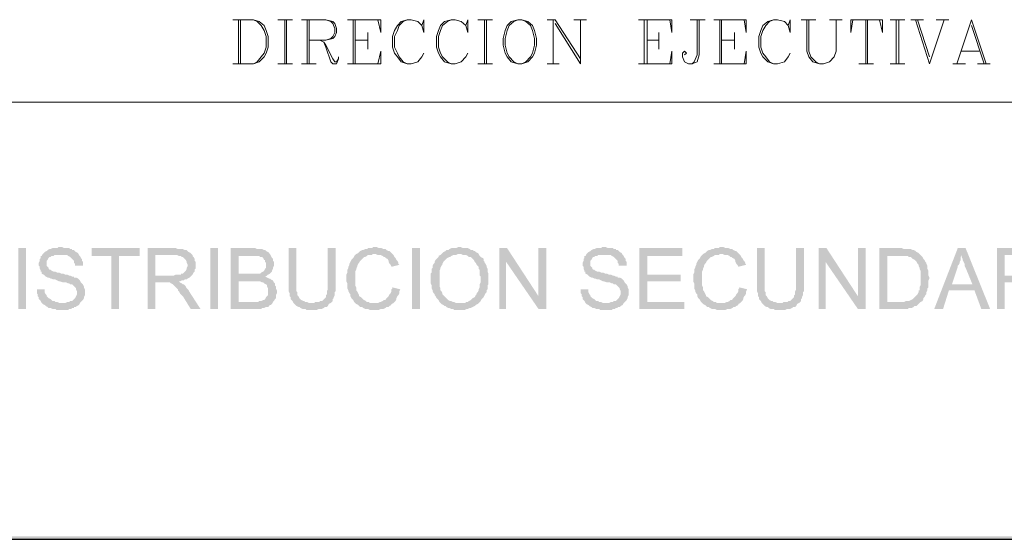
# Model space of a CAD drawing. Header units: millimetres. Extents: x 8 to 202, y 3 to 294.
# Tile 6 of 14: x 75 to 117, y 3 to 26. Entities that reach past the tile are written whole.
import ezdxf

# ---------------------------------------------------------------- set-up
doc = ezdxf.new("R2010")
doc.units = ezdxf.units.MM
doc.layers.add('DGE_CONTORNOS', color=7, linetype='Continuous', lineweight=0)
doc.layers.add('DGE_RELLENO', color=7, linetype='Continuous', lineweight=0)

msp = doc.modelspace()

# ---------------------------------------------------------------- hatches: boundary and pattern name
at = {"layer": 'DGE_RELLENO', "true_color": 0x000000}
for points in [[(74.8877, 15.8186), (75.2263, 15.8186), (75.2263, 13.1939), (74.8877, 13.1939), (74.8877, 15.8186)], [(76.708, 15.8609), (76.6233, 15.8609), (76.581, 15.8186), (76.3693, 15.8186), (76.2847, 15.7763), (76.2423, 15.7763), (76.1577, 15.7339), (76.1153, 15.6916), (76.0307, 15.6493), (75.9883, 15.607), (75.946, 15.5646), (75.9037, 15.4799), (75.8613, 15.4799), (75.8613, 15.3953), (75.819, 15.3529), (75.819, 15.2683), (75.7767, 15.1836), (75.7767, 15.0566), (75.819, 15.0143), (75.819, 14.9296), (75.8613, 14.8449), (75.8613, 14.8026), (75.9037, 14.8026), (75.9037, 14.7179), (75.9883, 14.6756), (76.0307, 14.6333), (76.073, 14.5909), (76.1577, 14.5486), (76.2, 14.5486), (76.2847, 14.5063), (76.327, 14.5063), (76.4117, 14.464), (76.4963, 14.464), (76.581, 14.4216), (76.6657, 14.3793), (76.708, 14.3793), (76.835, 14.3369), (76.962, 14.3369), (77.0467, 14.2946), (77.089, 14.2946), (77.1313, 14.2523), (77.216, 14.2523), (77.2583, 14.2099), (77.3007, 14.1676), (77.343, 14.1253), (77.3853, 14.0829), (77.3853, 14.0406), (77.4277, 13.956), (77.4277, 13.8289), (77.3853, 13.7443), (77.343, 13.6596), (77.3007, 13.6173), (77.2583, 13.5749), (77.216, 13.5326), (77.1313, 13.5326), (77.089, 13.4903), (77.0043, 13.4903), (76.9197, 13.448), (75.9037, 13.448), (75.946, 13.4056), (76.0307, 13.3633), (76.073, 13.3209), (76.1577, 13.2786), (76.2, 13.2363), (76.2847, 13.2363), (76.3693, 13.1939), (76.4963, 13.1939), (76.5387, 13.1516), (76.7927, 13.1516), (77.0467, 13.1516), (77.089, 13.1939), (77.1737, 13.1939), (77.216, 13.2363), (77.3007, 13.2363), (77.3007, 13.2786), (77.3853, 13.2786), (77.4277, 13.3209), (77.5123, 13.3633), (77.5547, 13.448), (77.597, 13.4903), (77.6393, 13.5326), (77.6817, 13.5749), (77.724, 13.6596), (77.724, 13.7019), (77.7663, 13.7866), (77.7663, 14.0406), (77.724, 14.1253), (77.724, 14.1676), (77.6817, 14.2523), (77.6393, 14.2946), (77.597, 14.3369), (77.5547, 14.4216), (77.5123, 14.464), (77.47, 14.5063), (77.3853, 14.5486), (77.3007, 14.5486), (77.3007, 14.5909), (77.216, 14.5909), (77.1313, 14.6333), (77.089, 14.6333), (77.0043, 14.6756), (76.9197, 14.6756), (76.835, 14.7179), (76.7503, 14.7179), (76.6657, 14.7603), (76.581, 14.7603), (76.4963, 14.8026), (76.4117, 14.8026), (76.327, 14.8449), (76.2847, 14.8873), (76.2423, 14.8873), (76.2, 14.9296), (76.2, 14.972), (76.1577, 15.0143), (76.1153, 15.0566), (76.1153, 15.2683), (76.1577, 15.3106), (76.2, 15.3953), (76.2423, 15.4376), (76.2847, 15.4376), (76.327, 15.4799), (76.4117, 15.4799), (76.454, 15.5223), (77.5123, 15.5223), (77.47, 15.607), (77.3853, 15.6493), (77.343, 15.6916), (77.3007, 15.7339), (77.216, 15.7339), (77.216, 15.7763), (77.1313, 15.7763), (77.089, 15.8186), (76.8773, 15.8186), (76.7927, 15.8609)], [(80.137, 15.8186), (78.0627, 15.8186), (78.0627, 15.4799), (78.9093, 15.4799), (78.9093, 13.1939), (79.248, 13.1939), (79.248, 15.4799), (80.137, 15.4799)], [(81.6187, 15.8186), (80.4757, 15.8186), (80.4757, 13.1939), (80.8143, 13.1939), (80.8143, 14.3369), (81.1953, 14.3369), (81.8303, 14.3793), (81.8727, 14.3793), (81.9573, 14.4216), (82.042, 14.4216), (82.0843, 14.464), (82.169, 14.464), (82.2113, 14.5063), (82.296, 14.5486), (82.3383, 14.5909), (82.3807, 14.6333), (80.8143, 14.6333), (80.8143, 15.5223), (81.6187, 15.5223), (82.3807, 15.5646), (82.3383, 15.607), (82.2537, 15.6493), (82.2113, 15.6916), (82.169, 15.7339), (82.0843, 15.7339), (81.9997, 15.7763), (81.788, 15.7763), (81.7033, 15.8186)], [(83.185, 15.8186), (83.5237, 15.8186), (83.5237, 13.1939), (83.185, 13.1939), (83.185, 15.8186)], [(85.0477, 15.8186), (84.074, 15.8186), (84.074, 13.1939), (85.3863, 13.1939), (85.4287, 13.2363), (85.5133, 13.2363), (85.598, 13.2786), (85.6827, 13.2786), (85.725, 13.3209), (85.7673, 13.3633), (85.8097, 13.3633), (85.852, 13.4056), (85.8943, 13.4903), (84.4127, 13.4903), (84.4127, 14.3793), (85.0477, 14.3793), (85.8943, 14.4216), (85.8097, 14.464), (85.7673, 14.5063), (85.725, 14.5063), (85.6403, 14.5486), (85.5557, 14.5909), (85.6403, 14.6333), (85.6827, 14.6756), (84.4127, 14.7179), (84.4127, 15.4799), (85.8097, 15.4799), (85.7673, 15.5646), (85.725, 15.607), (85.6827, 15.6493), (85.598, 15.6916), (85.5557, 15.7339), (85.5133, 15.7339), (85.4287, 15.7763), (85.217, 15.7763), (85.1323, 15.8186)], [(86.9103, 15.8186), (86.5717, 15.8186), (86.5717, 13.956), (86.614, 13.8713), (86.614, 13.7443), (86.6563, 13.7019), (86.6563, 13.6173), (86.6987, 13.5749), (86.741, 13.5326), (86.7833, 13.448), (87.5453, 13.448), (87.4607, 13.448), (87.376, 13.4903), (87.2913, 13.4903), (87.249, 13.5326), (87.2067, 13.5326), (87.122, 13.5749), (87.0797, 13.6173), (87.0373, 13.6596), (86.995, 13.7443), (86.9527, 13.7866), (86.9527, 13.9136), (86.9103, 13.956), (86.9103, 14.2946)], [(88.6037, 15.8186), (88.265, 15.8186), (88.265, 14.0406), (88.2227, 13.956), (88.2227, 13.8289), (88.1803, 13.7866), (88.1803, 13.7019), (88.138, 13.6596), (88.0957, 13.6173), (88.0533, 13.5749), (88.011, 13.5326), (87.9263, 13.5326), (87.884, 13.4903), (87.7147, 13.4903), (87.6723, 13.448), (86.7833, 13.448), (86.8257, 13.4056), (86.868, 13.3633), (86.9103, 13.3209), (86.995, 13.2786), (87.0373, 13.2786), (87.0797, 13.2363), (87.1643, 13.1939), (87.2913, 13.1939), (87.3337, 13.1516), (87.7993, 13.1516), (87.884, 13.1939), (88.011, 13.1939), (88.0957, 13.2363), (88.138, 13.2786), (88.2227, 13.2786), (88.265, 13.3209), (88.3073, 13.4056), (88.392, 13.448), (88.4343, 13.4903), (88.4767, 13.5326), (88.4767, 13.6173), (88.519, 13.6596), (88.519, 13.7019), (88.5613, 13.7866), (88.5613, 13.9136), (88.6037, 13.956), (88.6037, 14.2946)], [(90.297, 15.8609), (90.2123, 15.8609), (90.17, 15.8186), (90.0007, 15.8186), (89.9583, 15.7763), (89.8737, 15.7763), (89.789, 15.7339), (89.7467, 15.7339), (89.662, 15.6916), (89.6197, 15.6493), (89.5773, 15.607), (89.4927, 15.5646), (89.4503, 15.5223), (89.408, 15.4799), (89.3657, 15.3953), (89.3233, 15.3529), (89.281, 15.3106), (89.2387, 15.2259), (89.1963, 15.1413), (89.1963, 15.0989), (89.154, 15.0143), (89.154, 14.972), (89.1117, 14.8873), (89.1117, 14.7603), (89.0693, 14.6756), (89.0693, 14.3793), (89.1117, 14.2946), (89.1117, 14.0829), (89.154, 13.9983), (89.154, 13.956), (89.1963, 13.8713), (89.2387, 13.8289), (89.2387, 13.7443), (89.281, 13.6596), (89.3233, 13.6173), (89.3657, 13.5749), (89.408, 13.4903), (89.4503, 13.448), (89.4927, 13.4056), (90.297, 13.448), (90.0853, 13.448), (90.043, 13.4903), (89.9583, 13.4903), (89.916, 13.5326), (89.8313, 13.5749), (89.789, 13.6173), (89.7467, 13.6596), (89.7043, 13.7019), (89.6197, 13.7443), (89.6197, 13.7866), (89.5773, 13.8713), (89.535, 13.956), (89.4927, 13.9983), (89.4927, 14.1253), (89.4503, 14.2099), (89.4503, 14.8026), (89.4927, 14.8873), (89.4927, 14.9296), (89.535, 15.0143), (89.535, 15.0566), (89.5773, 15.1413), (89.6197, 15.1836), (89.662, 15.2683), (89.7043, 15.3106), (89.7467, 15.3529), (89.789, 15.3953), (89.8313, 15.4376), (89.8737, 15.4376), (89.9583, 15.4799), (90.0007, 15.5223), (90.17, 15.5223), (90.2123, 15.5646), (91.059, 15.5646), (91.0167, 15.607), (90.9743, 15.6493), (90.932, 15.6916), (90.8897, 15.6916), (90.805, 15.7339), (90.7627, 15.7763), (90.678, 15.7763), (90.5933, 15.8186), (90.4663, 15.8186), (90.3817, 15.8609)], [(91.9057, 15.8186), (92.2443, 15.8186), (92.2443, 13.1939), (91.9057, 13.1939), (91.9057, 15.8186)], [(93.98, 15.8609), (93.8953, 15.8609), (93.8107, 15.8186), (93.599, 15.8186), (93.5143, 15.7763), (93.472, 15.7339), (93.3873, 15.7339), (93.345, 15.6916), (93.2603, 15.6493), (93.218, 15.607), (93.1757, 15.5646), (94.0223, 15.5646), (94.107, 15.5223), (94.234, 15.5223), (94.3187, 15.4799), (94.361, 15.4376), (94.4457, 15.4376), (94.488, 15.3953), (94.5303, 15.3529), (94.5727, 15.3106), (94.615, 15.2259), (94.6573, 15.1836), (94.6997, 15.0989), (94.742, 15.0566), (94.7843, 15.0143), (94.7843, 14.9296), (94.8267, 14.8873), (94.8267, 14.6333), (94.869, 14.5909), (94.869, 14.3369), (94.8267, 14.2523), (94.8267, 14.1253), (94.7843, 14.0406), (94.7843, 13.9983), (94.742, 13.9136), (94.6997, 13.8713), (94.6997, 13.8289), (94.6573, 13.7866), (94.615, 13.7019), (94.5303, 13.6596), (94.488, 13.6173), (94.4457, 13.5749), (94.361, 13.5326), (94.3187, 13.4903), (94.234, 13.4903), (94.1917, 13.448), (93.98, 13.448), (94.7843, 13.448), (94.8267, 13.4903), (94.869, 13.5326), (94.9113, 13.6173), (94.9537, 13.6596), (94.996, 13.7019), (95.0383, 13.7866), (95.0807, 13.8713), (95.123, 13.9136), (95.123, 13.9983), (95.1653, 14.0406), (95.1653, 14.2099), (95.2077, 14.2523), (95.2077, 14.7179), (95.1653, 14.8026), (95.1653, 14.9296), (95.123, 15.0143), (95.123, 15.0566), (95.0807, 15.1413), (95.0383, 15.1836), (95.0383, 15.2259), (94.996, 15.2683), (94.996, 15.3529), (94.9537, 15.3953), (94.869, 15.4376), (94.8267, 15.4799), (94.7843, 15.5646), (94.742, 15.607), (94.6573, 15.6493), (94.615, 15.6916), (94.5727, 15.6916), (94.5303, 15.7339), (94.4457, 15.7339), (94.4033, 15.7763), (94.3187, 15.8186), (94.107, 15.8186), (94.0223, 15.8609)], [(96.012, 15.8186), (95.6733, 15.8186), (95.6733, 13.1939), (95.9697, 13.1939), (95.9697, 15.2259)], [(96.012, 15.8186), (95.9697, 15.2259), (97.3667, 13.1939), (97.3667, 13.7443)], [(97.7053, 15.8186), (97.3667, 15.8186), (97.3667, 13.1939), (97.7053, 13.1939)], [(100.203, 15.8609), (100.1183, 15.8609), (100.076, 15.8186), (99.8643, 15.8186), (99.7797, 15.7763), (99.7373, 15.7763), (99.6527, 15.7339), (99.6103, 15.6916), (99.5257, 15.6493), (99.4833, 15.607), (99.441, 15.5646), (99.3987, 15.4799), (99.3563, 15.4799), (99.3563, 15.3953), (99.314, 15.3529), (99.314, 15.2683), (99.2717, 15.1836), (99.2717, 15.0566), (99.314, 15.0143), (99.314, 14.9296), (99.3563, 14.8449), (99.3563, 14.8026), (99.3987, 14.8026), (99.3987, 14.7179), (99.4833, 14.6756), (99.5257, 14.6333), (99.568, 14.5909), (99.6527, 14.5486), (99.695, 14.5486), (99.7797, 14.5063), (99.822, 14.5063), (99.9067, 14.464), (99.9913, 14.464), (100.076, 14.4216), (100.1607, 14.3793), (100.203, 14.3793), (100.33, 14.3369), (100.457, 14.3369), (100.5417, 14.2946), (100.584, 14.2946), (100.6263, 14.2523), (100.711, 14.2523), (100.7533, 14.2099), (100.7957, 14.1676), (100.838, 14.1253), (100.8803, 14.0829), (100.8803, 14.0406), (100.9227, 13.956), (100.9227, 13.8289), (100.8803, 13.7443), (100.838, 13.6596), (100.7957, 13.6173), (100.7533, 13.5749), (100.711, 13.5326), (100.6263, 13.5326), (100.584, 13.4903), (100.4993, 13.4903), (100.4147, 13.448), (99.3987, 13.448), (99.441, 13.4056), (99.5257, 13.3633), (99.568, 13.3209), (99.6527, 13.2786), (99.695, 13.2363), (99.7797, 13.2363), (99.8643, 13.1939), (99.9913, 13.1939), (100.0337, 13.1516), (100.2877, 13.1516), (100.5417, 13.1516), (100.584, 13.1939), (100.6687, 13.1939), (100.711, 13.2363), (100.7957, 13.2363), (100.7957, 13.2786), (100.8803, 13.2786), (100.9227, 13.3209), (101.0073, 13.3633), (101.0497, 13.448), (101.092, 13.4903), (101.1343, 13.5326), (101.1767, 13.5749), (101.219, 13.6596), (101.219, 13.7019), (101.2613, 13.7866), (101.2613, 14.0406), (101.219, 14.1253), (101.219, 14.1676), (101.1767, 14.2523), (101.1343, 14.2946), (101.092, 14.3369), (101.0497, 14.4216), (101.0073, 14.464), (100.965, 14.5063), (100.8803, 14.5486), (100.7957, 14.5486), (100.7957, 14.5909), (100.711, 14.5909), (100.6263, 14.6333), (100.584, 14.6333), (100.4993, 14.6756), (100.4147, 14.6756), (100.33, 14.7179), (100.2453, 14.7179), (100.1607, 14.7603), (100.076, 14.7603), (99.9913, 14.8026), (99.9067, 14.8026), (99.822, 14.8449), (99.7797, 14.8873), (99.7373, 14.8873), (99.695, 14.9296), (99.695, 14.972), (99.6527, 15.0143), (99.6103, 15.0566), (99.6103, 15.2683), (99.6527, 15.3106), (99.695, 15.3953), (99.7373, 15.4376), (99.7797, 15.4376), (99.822, 15.4799), (99.9067, 15.4799), (99.949, 15.5223), (101.0073, 15.5223), (100.965, 15.607), (100.8803, 15.6493), (100.838, 15.6916), (100.7957, 15.7339), (100.711, 15.7339), (100.711, 15.7763), (100.6263, 15.7763), (100.584, 15.8186), (100.3723, 15.8186), (100.2877, 15.8609)], [(103.5897, 15.8186), (101.727, 15.8186), (101.727, 13.1939), (103.6743, 13.1939), (103.6743, 13.4903), (102.0657, 13.4903), (102.0657, 14.3793), (103.505, 14.3793), (103.505, 14.6756), (102.0657, 14.6756), (102.0657, 15.4799), (103.5897, 15.4799)], [(105.283, 15.8609), (105.1983, 15.8609), (105.156, 15.8186), (104.9867, 15.8186), (104.9443, 15.7763), (104.8597, 15.7763), (104.775, 15.7339), (104.7327, 15.7339), (104.648, 15.6916), (104.6057, 15.6493), (104.5633, 15.607), (104.4787, 15.5646), (104.4363, 15.5223), (104.394, 15.4799), (104.3517, 15.3953), (104.3093, 15.3529), (104.267, 15.3106), (104.2247, 15.2259), (104.1823, 15.1413), (104.1823, 15.0989), (104.14, 15.0143), (104.14, 14.972), (104.0977, 14.8873), (104.0977, 14.7603), (104.0553, 14.6756), (104.0553, 14.3793), (104.0977, 14.2946), (104.0977, 14.0829), (104.14, 13.9983), (104.14, 13.956), (104.1823, 13.8713), (104.2247, 13.8289), (104.2247, 13.7443), (104.267, 13.6596), (104.3093, 13.6173), (104.3517, 13.5749), (104.394, 13.4903), (104.4363, 13.448), (104.4787, 13.4056), (105.283, 13.448), (105.0713, 13.448), (105.029, 13.4903), (104.9443, 13.4903), (104.902, 13.5326), (104.8173, 13.5749), (104.775, 13.6173), (104.7327, 13.6596), (104.6903, 13.7019), (104.6057, 13.7443), (104.6057, 13.7866), (104.5633, 13.8713), (104.521, 13.956), (104.4787, 13.9983), (104.4787, 14.1253), (104.4363, 14.2099), (104.4363, 14.8026), (104.4787, 14.8873), (104.4787, 14.9296), (104.521, 15.0143), (104.521, 15.0566), (104.5633, 15.1413), (104.6057, 15.1836), (104.648, 15.2683), (104.6903, 15.3106), (104.7327, 15.3529), (104.775, 15.3953), (104.8173, 15.4376), (104.8597, 15.4376), (104.9443, 15.4799), (104.9867, 15.5223), (105.156, 15.5223), (105.1983, 15.5646), (106.045, 15.5646), (106.0027, 15.607), (105.9603, 15.6493), (105.918, 15.6916), (105.8757, 15.6916), (105.791, 15.7339), (105.7487, 15.7763), (105.664, 15.7763), (105.5793, 15.8186), (105.4523, 15.8186), (105.3677, 15.8609)], [(107.1457, 15.8186), (106.807, 15.8186), (106.807, 13.956), (106.8493, 13.8713), (106.8493, 13.7443), (106.8917, 13.7019), (106.8917, 13.6173), (106.934, 13.5749), (106.9763, 13.5326), (107.0187, 13.448), (107.7807, 13.448), (107.696, 13.448), (107.6113, 13.4903), (107.5267, 13.4903), (107.4843, 13.5326), (107.442, 13.5326), (107.3573, 13.5749), (107.315, 13.6173), (107.2727, 13.6596), (107.2303, 13.7443), (107.188, 13.7866), (107.188, 13.9136), (107.1457, 13.956), (107.1457, 14.2946)], [(108.839, 15.8186), (108.5003, 15.8186), (108.5003, 14.0406), (108.458, 13.956), (108.458, 13.8289), (108.4157, 13.7866), (108.4157, 13.7019), (108.3733, 13.6596), (108.331, 13.6173), (108.2887, 13.5749), (108.2463, 13.5326), (108.1617, 13.5326), (108.1193, 13.4903), (107.95, 13.4903), (107.9077, 13.448), (107.0187, 13.448), (107.061, 13.4056), (107.1033, 13.3633), (107.1457, 13.3209), (107.2303, 13.2786), (107.2727, 13.2786), (107.315, 13.2363), (107.3997, 13.1939), (107.5267, 13.1939), (107.569, 13.1516), (108.0347, 13.1516), (108.1193, 13.1939), (108.2463, 13.1939), (108.331, 13.2363), (108.3733, 13.2786), (108.458, 13.2786), (108.5003, 13.3209), (108.5427, 13.4056), (108.6273, 13.448), (108.6697, 13.4903), (108.712, 13.5326), (108.712, 13.6173), (108.7543, 13.6596), (108.7543, 13.7019), (108.7967, 13.7866), (108.7967, 13.9136), (108.839, 13.956), (108.839, 14.2946)], [(109.8127, 15.8186), (109.474, 15.8186), (109.474, 13.1939), (109.7703, 13.1939), (109.7703, 15.2259)], [(109.8127, 15.8186), (109.7703, 15.2259), (111.1673, 13.1939), (111.1673, 13.7443)], [(111.506, 15.8186), (111.1673, 15.8186), (111.1673, 13.1939), (111.506, 13.1939)], [(112.9877, 15.8186), (112.0987, 15.8186), (112.0987, 13.1939), (113.3263, 13.1939), (113.3687, 13.2363), (113.4957, 13.2363), (113.5803, 13.2786), (113.6227, 13.3209), (113.7073, 13.3209), (113.7497, 13.3633), (113.792, 13.4056), (113.8343, 13.448), (113.8767, 13.4903), (112.4373, 13.4903), (112.4373, 15.4799), (112.9877, 15.4799), (113.8767, 15.5223), (113.8343, 15.5646), (113.792, 15.607), (113.7073, 15.6493), (113.665, 15.6916), (113.5803, 15.7339), (113.538, 15.7339), (113.4533, 15.7763), (113.157, 15.7763), (113.0723, 15.8186)], [(115.824, 15.8186), (115.4853, 15.8186), (114.4693, 13.1939), (114.8503, 13.1939), (115.1043, 13.9983), (116.205, 13.9983), (115.2313, 14.2523), (115.4853, 15.0143), (115.4853, 15.0566), (115.5277, 15.0989), (115.57, 15.1836), (115.57, 15.2259), (115.6123, 15.3106), (115.6123, 15.4376), (115.6547, 15.5223)], [(115.824, 15.8186), (115.6547, 15.5223), (115.6547, 15.4376), (115.697, 15.3529), (115.697, 15.3106), (115.7393, 15.2259), (115.7817, 15.1413), (115.7817, 15.0566), (115.824, 14.972), (116.1203, 14.2523), (115.2313, 14.2523), (116.205, 13.9983), (116.5013, 13.1939), (116.8823, 13.1939)], [(118.3217, 15.8186), (117.1787, 15.8186), (117.1787, 13.1939), (117.5173, 13.1939), (117.5173, 14.3369), (117.8983, 14.3369), (118.5333, 14.3793), (118.5757, 14.3793), (118.6603, 14.4216), (118.745, 14.4216), (118.7873, 14.464), (118.872, 14.464), (118.9143, 14.5063), (118.999, 14.5486), (119.0413, 14.5909), (119.0837, 14.6333), (117.5173, 14.6333), (117.5173, 15.5223), (118.3217, 15.5223), (119.0837, 15.5646), (119.0413, 15.607), (118.9567, 15.6493), (118.9143, 15.6916), (118.872, 15.7339), (118.7873, 15.7339), (118.7027, 15.7763), (118.491, 15.7763), (118.4063, 15.8186)], [(77.5123, 15.5223), (76.708, 15.5223), (77.0043, 15.5223), (77.0467, 15.4799), (77.1313, 15.4376), (77.1737, 15.3953), (77.216, 15.3529), (77.2583, 15.3106), (77.3007, 15.2683), (77.3007, 15.1836), (77.343, 15.1413), (77.343, 15.0566), (77.6817, 15.0566), (77.6817, 15.2259), (77.6393, 15.2683), (77.6393, 15.3529), (77.597, 15.3953), (77.5547, 15.4799)], [(82.3807, 15.5646), (81.6187, 15.5223), (81.7457, 15.5223), (81.8303, 15.4799), (81.915, 15.4799), (81.9573, 15.4376), (81.9997, 15.4376), (82.042, 15.3953), (82.0843, 15.3529), (82.1267, 15.3106), (82.169, 15.2259), (82.169, 15.1836), (82.2113, 15.0989), (82.2113, 15.0566), (82.169, 14.972), (82.169, 14.9296), (82.1267, 14.8449), (82.0843, 14.8026), (82.042, 14.7603), (81.9997, 14.7179), (81.915, 14.7179), (81.915, 14.6756), (81.7033, 14.6756), (81.6187, 14.6333), (80.8143, 14.6333), (82.3807, 14.6333), (82.423, 14.6756), (82.4653, 14.7603), (82.5077, 14.8026), (82.5077, 14.8873), (82.55, 14.9296), (82.55, 15.2259), (82.5077, 15.2683), (82.5077, 15.3529), (82.4653, 15.4376), (82.423, 15.4799), (82.423, 15.5223)], [(85.8097, 15.4799), (84.963, 15.4799), (85.3017, 15.4799), (85.344, 15.4376), (85.4287, 15.4376), (85.471, 15.3953), (85.5133, 15.3106), (85.5557, 15.3106), (85.5557, 15.2259), (85.598, 15.1836), (85.598, 14.972), (85.5557, 14.9296), (85.5133, 14.8449), (85.471, 14.8026), (85.3863, 14.7603), (85.344, 14.7179), (84.4127, 14.7179), (85.6827, 14.6756), (85.7673, 14.7179), (85.8097, 14.7603), (85.852, 14.8026), (85.852, 14.8449), (85.8943, 14.9296), (85.8943, 14.972), (85.9367, 15.0566), (85.9367, 15.2259), (85.8943, 15.2683), (85.8943, 15.3529), (85.852, 15.3953), (85.8097, 15.4799)], [(91.059, 15.5646), (90.297, 15.5646), (90.3393, 15.5646), (90.424, 15.5223), (90.551, 15.5223), (90.6357, 15.4799), (90.678, 15.4376), (90.7203, 15.4376), (90.7627, 15.3953), (90.8473, 15.3529), (90.8897, 15.2683), (90.8897, 15.2259), (90.932, 15.1413), (90.9743, 15.0989), (91.0167, 15.0143), (91.3553, 15.0989), (91.313, 15.1413), (91.313, 15.1836), (91.2707, 15.2683), (91.2283, 15.3106), (91.186, 15.3953), (91.1437, 15.4376), (91.1013, 15.5223)], [(93.1757, 15.5646), (93.1333, 15.5223), (93.0487, 15.4799), (93.0487, 15.4376), (93.0063, 15.3953), (92.964, 15.3529), (92.9217, 15.3106), (92.8793, 15.2259), (92.8793, 15.1836), (92.837, 15.1413), (92.7947, 15.0566), (92.7947, 14.972), (92.7523, 14.9296), (92.7523, 14.7603), (92.71, 14.7179), (92.71, 14.2946), (92.7523, 14.2099), (92.7523, 14.0829), (92.7947, 13.9983), (92.7947, 13.956), (92.837, 13.8713), (92.8793, 13.8289), (92.8793, 13.7866), (92.9217, 13.7443), (92.964, 13.6596), (93.0063, 13.6173), (93.0487, 13.5749), (93.091, 13.4903), (93.1333, 13.448), (93.1757, 13.4056), (93.2603, 13.3633), (93.3027, 13.3209), (93.345, 13.3209), (93.3873, 13.2786), (93.472, 13.2363), (93.5143, 13.2363), (93.599, 13.1939), (93.6837, 13.1939), (93.726, 13.1516), (93.98, 13.1516), (94.1917, 13.1516), (94.2763, 13.1939), (94.3187, 13.1939), (94.4033, 13.2363), (94.4457, 13.2363), (94.5303, 13.2786), (94.615, 13.3209), (94.6573, 13.3633), (94.742, 13.4056), (94.7843, 13.448), (93.8107, 13.448), (93.726, 13.4903), (93.6837, 13.4903), (93.599, 13.5326), (93.5567, 13.5326), (93.472, 13.5749), (93.4297, 13.6173), (93.3873, 13.6596), (93.345, 13.7019), (93.3027, 13.7443), (93.2603, 13.7866), (93.218, 13.8289), (93.218, 13.8713), (93.1757, 13.956), (93.1333, 13.9983), (93.1333, 14.0829), (93.091, 14.1676), (93.091, 14.8449), (93.1333, 14.9296), (93.1333, 14.972), (93.1757, 15.0566), (93.218, 15.0989), (93.218, 15.1413), (93.2603, 15.2259), (93.3027, 15.2683), (93.345, 15.3106), (93.3873, 15.3529), (93.4297, 15.3953), (93.5143, 15.4376), (93.5567, 15.4376), (93.599, 15.4799), (93.6837, 15.5223), (93.8107, 15.5223), (93.8953, 15.5646), (93.98, 15.5646)], [(101.0073, 15.5223), (100.203, 15.5223), (100.4993, 15.5223), (100.5417, 15.4799), (100.6263, 15.4376), (100.6687, 15.3953), (100.711, 15.3529), (100.7533, 15.3106), (100.7957, 15.2683), (100.7957, 15.1836), (100.838, 15.1413), (100.838, 15.0566), (101.1767, 15.0566), (101.1767, 15.2259), (101.1343, 15.2683), (101.1343, 15.3529), (101.092, 15.3953), (101.0497, 15.4799)], [(106.045, 15.5646), (105.283, 15.5646), (105.3253, 15.5646), (105.41, 15.5223), (105.537, 15.5223), (105.6217, 15.4799), (105.664, 15.4376), (105.7063, 15.4376), (105.7487, 15.3953), (105.8333, 15.3529), (105.8757, 15.2683), (105.8757, 15.2259), (105.918, 15.1413), (105.9603, 15.0989), (106.0027, 15.0143), (106.3413, 15.0989), (106.299, 15.1413), (106.299, 15.1836), (106.2567, 15.2683), (106.2143, 15.3106), (106.172, 15.3953), (106.1297, 15.4376), (106.0873, 15.5223)], [(113.8767, 15.5223), (112.9877, 15.4799), (113.3263, 15.4799), (113.3687, 15.4376), (113.4533, 15.4376), (113.4957, 15.3953), (113.538, 15.3529), (113.6227, 15.3106), (113.665, 15.2683), (113.7073, 15.2259), (113.7497, 15.1413), (113.792, 15.0989), (113.792, 15.0566), (113.8343, 14.972), (113.8343, 14.9296), (113.8767, 14.8449), (113.8767, 14.2099), (113.8343, 14.1253), (113.8343, 13.9983), (113.792, 13.9983), (113.792, 13.9136), (113.7497, 13.8289), (113.7073, 13.7866), (113.665, 13.7443), (113.6227, 13.7019), (113.5803, 13.6596), (113.538, 13.6173), (113.4533, 13.5749), (113.3687, 13.5326), (113.2417, 13.5326), (113.157, 13.4903), (112.4373, 13.4903), (113.8767, 13.4903), (113.9613, 13.5326), (114.0037, 13.6173), (114.0037, 13.6596), (114.046, 13.7019), (114.0883, 13.7866), (114.1307, 13.8289), (114.1307, 13.9136), (114.173, 13.9983), (114.173, 14.0829), (114.2153, 14.1253), (114.2153, 14.4216), (114.2577, 14.5063), (114.2577, 14.5486), (114.2153, 14.6333), (114.2153, 14.8449), (114.173, 14.9296), (114.173, 15.0566), (114.1307, 15.1413), (114.1307, 15.1836), (114.0883, 15.2259), (114.046, 15.3106), (114.0037, 15.3529), (113.9613, 15.4376), (113.919, 15.4799)], [(76.0307, 14.0406), (75.692, 14.0406), (75.692, 13.8713), (75.7343, 13.8289), (75.7343, 13.7443), (75.7767, 13.7019), (75.7767, 13.6173), (75.819, 13.5749), (75.8613, 13.5326), (75.9037, 13.448), (76.7927, 13.448), (76.6657, 13.448), (76.581, 13.4903), (76.4963, 13.4903), (76.454, 13.5326), (76.3693, 13.5326), (76.327, 13.5749), (76.2847, 13.6173), (76.2, 13.6596), (76.1577, 13.7019), (76.1153, 13.7443), (76.1153, 13.7866), (76.073, 13.8289), (76.0307, 13.9136), (76.0307, 13.9983)], [(81.8303, 14.3793), (81.1953, 14.3369), (81.4493, 14.3369), (81.4917, 14.2946), (81.5763, 14.2523), (81.6187, 14.2099), (81.661, 14.1676), (81.7457, 14.0829), (81.788, 14.0406), (81.788, 13.9983), (81.8303, 13.956), (81.8727, 13.8713), (81.915, 13.8289), (81.9997, 13.7443), (82.3383, 13.1939), (82.7617, 13.1939), (82.296, 13.9136), (82.2537, 13.9983), (82.2113, 14.0406), (82.169, 14.0829), (82.1267, 14.1676), (82.0843, 14.2099), (82.042, 14.2523), (81.9997, 14.2523), (81.9573, 14.2946), (81.8727, 14.3369)], [(85.8943, 14.4216), (85.0477, 14.3793), (85.344, 14.3793), (85.4287, 14.3369), (85.471, 14.3369), (85.5133, 14.2946), (85.598, 14.2523), (85.6403, 14.2099), (85.6403, 14.1676), (85.6827, 14.0829), (85.6827, 13.7866), (85.6403, 13.7443), (85.598, 13.7019), (85.5557, 13.6173), (85.5133, 13.5749), (85.471, 13.5749), (85.3863, 13.5326), (85.3017, 13.5326), (85.2593, 13.4903), (84.4127, 13.4903), (85.8943, 13.4903), (85.9367, 13.5326), (85.979, 13.6173), (86.0213, 13.6596), (86.0213, 13.7866), (86.0637, 13.8713), (86.0637, 13.9983), (86.0213, 14.0829), (86.0213, 14.1676), (85.979, 14.2099), (85.979, 14.2946), (85.9367, 14.3369)], [(91.059, 14.1253), (91.059, 14.0829), (91.0167, 14.0406), (91.0167, 13.956), (90.9743, 13.8713), (90.932, 13.8289), (90.8897, 13.7443), (90.8473, 13.7019), (90.805, 13.6596), (90.7627, 13.6173), (90.7627, 13.5749), (90.678, 13.5749), (90.6357, 13.5326), (90.551, 13.4903), (90.5087, 13.4903), (90.424, 13.448), (90.297, 13.448), (89.4927, 13.4056), (89.5773, 13.3633), (89.6197, 13.3209), (89.662, 13.2786), (89.7467, 13.2786), (89.789, 13.2363), (89.8737, 13.1939), (90.0007, 13.1939), (90.0853, 13.1516), (90.4663, 13.1516), (90.551, 13.1939), (90.678, 13.1939), (90.7627, 13.2363), (90.805, 13.2786), (90.8897, 13.2786), (90.932, 13.3209), (91.0167, 13.3633), (91.0167, 13.4056), (91.1013, 13.448), (91.1437, 13.4903), (91.186, 13.5326), (91.2283, 13.6173), (91.2283, 13.6596), (91.2707, 13.7443), (91.313, 13.7866), (91.3553, 13.8713), (91.3553, 13.956), (91.3977, 14.0406)], [(99.5257, 14.0406), (99.187, 14.0406), (99.187, 13.8713), (99.2293, 13.8289), (99.2293, 13.7443), (99.2717, 13.7019), (99.2717, 13.6173), (99.314, 13.5749), (99.3563, 13.5326), (99.3987, 13.448), (100.2877, 13.448), (100.1607, 13.448), (100.076, 13.4903), (99.9913, 13.4903), (99.949, 13.5326), (99.8643, 13.5326), (99.822, 13.5749), (99.7797, 13.6173), (99.695, 13.6596), (99.6527, 13.7019), (99.6103, 13.7443), (99.6103, 13.7866), (99.568, 13.8289), (99.5257, 13.9136), (99.5257, 13.9983)], [(106.045, 14.1253), (106.045, 14.0829), (106.0027, 14.0406), (106.0027, 13.956), (105.9603, 13.8713), (105.918, 13.8289), (105.8757, 13.7443), (105.8333, 13.7019), (105.791, 13.6596), (105.7487, 13.6173), (105.7487, 13.5749), (105.664, 13.5749), (105.6217, 13.5326), (105.537, 13.4903), (105.4947, 13.4903), (105.41, 13.448), (105.283, 13.448), (104.4787, 13.4056), (104.5633, 13.3633), (104.6057, 13.3209), (104.648, 13.2786), (104.7327, 13.2786), (104.775, 13.2363), (104.8597, 13.1939), (104.9867, 13.1939), (105.0713, 13.1516), (105.4523, 13.1516), (105.537, 13.1939), (105.664, 13.1939), (105.7487, 13.2363), (105.791, 13.2786), (105.8757, 13.2786), (105.918, 13.3209), (106.0027, 13.3633), (106.0027, 13.4056), (106.0873, 13.448), (106.1297, 13.4903), (106.172, 13.5326), (106.2143, 13.6173), (106.2143, 13.6596), (106.2567, 13.7443), (106.299, 13.7866), (106.3413, 13.8713), (106.3413, 13.956), (106.3837, 14.0406)], [(201.9723, 3.2456), (201.8453, 3.3726), (23.5797, 3.2456)], [(201.8453, 3.3726), (23.5797, 3.2456), (23.7067, 3.3726)]]:
    msp.add_hatch(color=7, dxfattribs=at).paths.add_polyline_path(points, flags=0)

# ---------------------------------------------------------------- linework, layer by layer
at = {"layer": 'DGE_CONTORNOS', "lineweight": 5}
for points in [[(84.1587, 25.6823), (85.0477, 25.6823), (85.3017, 25.5976), (85.5133, 25.4283), (85.598, 25.2166), (85.6827, 24.9626), (85.6827, 24.497), (85.598, 24.2429), (85.5133, 24.0736), (85.3017, 23.8619), (85.0477, 23.7773), (84.1587, 23.7773)], [(84.4127, 25.6823), (84.4127, 23.7773)], [(84.4973, 25.6823), (84.4973, 23.7773)], [(85.0477, 25.6823), (85.217, 25.5976), (85.3863, 25.4283), (85.5133, 25.2166), (85.598, 24.9626), (85.598, 24.497), (85.5133, 24.2429), (85.3863, 24.0736), (85.217, 23.8619), (85.0477, 23.7773)], [(86.106, 25.6823), (86.741, 25.6823)], [(86.4023, 25.6823), (86.4023, 23.7773)], [(86.487, 25.6823), (86.487, 23.7773)], [(87.122, 25.6823), (88.1803, 25.6823), (88.4767, 25.5976), (88.5613, 25.513), (88.646, 25.3013), (88.646, 25.132), (88.5613, 24.9626), (88.4767, 24.8779), (88.1803, 24.7933), (87.4607, 24.7933)], [(87.376, 25.6823), (87.376, 23.7773)], [(87.4607, 25.6823), (87.4607, 23.7773)], [(88.1803, 25.6823), (88.392, 25.5976), (88.4767, 25.513), (88.5613, 25.3013), (88.5613, 25.132), (88.4767, 24.9626), (88.392, 24.8779), (88.1803, 24.7933)], [(89.1117, 25.6823), (90.551, 25.6823), (90.551, 25.132), (90.424, 25.6823)], [(89.3657, 25.6823), (89.3657, 23.7773)], [(89.4503, 25.6823), (89.4503, 23.7773)], [(92.329, 25.4283), (92.4137, 25.132), (92.4137, 25.6823), (92.329, 25.4283), (92.1597, 25.5976), (91.8633, 25.6823), (91.694, 25.6823), (91.44, 25.5976), (91.2707, 25.4283), (91.1437, 25.2166), (91.059, 24.9626), (91.059, 24.497), (91.1437, 24.2429), (91.2707, 24.0736), (91.44, 23.8619), (91.694, 23.7773), (91.8633, 23.7773), (92.1597, 23.8619), (92.329, 24.0736), (92.4137, 24.2429)], [(91.694, 25.6823), (91.5247, 25.5976), (91.3553, 25.4283), (91.2707, 25.2166), (91.1437, 24.9626), (91.1437, 24.497), (91.2707, 24.2429), (91.3553, 24.0736), (91.5247, 23.8619), (91.694, 23.7773)], [(94.234, 25.4283), (94.3187, 25.132), (94.3187, 25.6823), (94.234, 25.4283), (94.0223, 25.5976), (93.7683, 25.6823), (93.599, 25.6823), (93.3027, 25.5976), (93.1333, 25.4283), (93.0487, 25.2166), (92.964, 24.9626), (92.964, 24.497), (93.0487, 24.2429), (93.1333, 24.0736), (93.3027, 23.8619), (93.599, 23.7773), (93.7683, 23.7773), (94.0223, 23.8619), (94.234, 24.0736), (94.3187, 24.2429)], [(93.599, 25.6823), (93.4297, 25.5976), (93.218, 25.4283), (93.1333, 25.2166), (93.0487, 24.9626), (93.0487, 24.497), (93.1333, 24.2429), (93.218, 24.0736), (93.4297, 23.8619), (93.599, 23.7773)], [(94.742, 25.6823), (95.377, 25.6823)], [(95.0383, 25.6823), (95.0383, 23.7773)], [(95.123, 25.6823), (95.123, 23.7773)], [(96.4777, 25.6823), (96.1813, 25.5976), (96.012, 25.4283), (95.9273, 25.2166), (95.8427, 24.8779), (95.8427, 24.5816), (95.9273, 24.2429), (96.012, 24.0736), (96.1813, 23.8619), (96.4777, 23.7773), (96.647, 23.7773), (96.901, 23.8619), (97.1127, 24.0736), (97.1973, 24.2429), (97.282, 24.5816), (97.282, 24.8779), (97.1973, 25.2166), (97.1127, 25.4283), (96.901, 25.5976), (96.647, 25.6823), (96.4777, 25.6823), (96.3083, 25.5976), (96.0967, 25.4283), (96.012, 25.2166), (95.9273, 24.8779), (95.9273, 24.5816), (96.012, 24.2429), (96.0967, 24.0736), (96.3083, 23.8619), (96.4777, 23.7773)], [(96.647, 23.7773), (96.8163, 23.8619), (97.028, 24.0736), (97.1127, 24.2429), (97.1973, 24.5816), (97.1973, 24.8779), (97.1127, 25.2166), (97.028, 25.4283), (96.8163, 25.5976), (96.647, 25.6823)], [(97.7477, 25.6823), (98.0863, 25.6823)], [(98.0017, 25.6823), (98.0017, 23.7773)], [(98.0863, 25.6823), (99.187, 23.989)], [(98.0863, 25.513), (99.187, 23.7773), (99.187, 25.6823)], [(98.8907, 25.6823), (99.441, 25.6823)], [(101.6847, 25.6823), (103.124, 25.6823), (103.124, 25.132), (103.0393, 25.6823)], [(101.9387, 25.6823), (101.9387, 23.7773)], [(102.0657, 25.6823), (102.0657, 23.7773)], [(104.3093, 25.6823), (104.3093, 24.1583), (104.2247, 23.8619), (104.013, 23.7773), (103.8437, 23.7773), (103.6743, 23.8619), (103.5897, 24.0736), (103.5897, 24.2429), (103.6743, 24.3276), (103.759, 24.2429), (103.6743, 24.1583)], [(103.9283, 25.6823), (104.5633, 25.6823)], [(104.2247, 25.6823), (104.2247, 24.1583), (104.0977, 23.8619), (104.013, 23.7773)], [(104.9443, 25.6823), (106.3413, 25.6823), (106.3413, 25.132), (106.2567, 25.6823)], [(105.1983, 25.6823), (105.1983, 23.7773)], [(105.283, 25.6823), (105.283, 23.7773)], [(108.1617, 25.4283), (108.2463, 25.132), (108.2463, 25.6823), (108.1617, 25.4283), (107.9923, 25.5976), (107.696, 25.6823), (107.5267, 25.6823), (107.2727, 25.5976), (107.061, 25.4283), (106.9763, 25.2166), (106.8917, 24.9626), (106.8917, 24.497), (106.9763, 24.2429), (107.061, 24.0736), (107.2727, 23.8619), (107.5267, 23.7773), (107.696, 23.7773), (107.9923, 23.8619), (108.1617, 24.0736), (108.2463, 24.2429)], [(107.5267, 25.6823), (107.3573, 25.5976), (107.188, 25.4283), (107.061, 25.2166), (106.9763, 24.9626), (106.9763, 24.497), (107.061, 24.2429), (107.188, 24.0736), (107.3573, 23.8619), (107.5267, 23.7773)], [(108.712, 25.6823), (109.347, 25.6823)], [(108.966, 25.6823), (108.966, 24.3276), (109.0507, 24.0736), (109.22, 23.8619), (109.5163, 23.7773), (109.6857, 23.7773), (109.9397, 23.8619), (110.1513, 24.0736), (110.236, 24.3276), (110.236, 25.6823)], [(109.0507, 25.6823), (109.0507, 24.3276), (109.1353, 24.0736), (109.347, 23.8619), (109.5163, 23.7773)], [(109.9397, 25.6823), (110.49, 25.6823)], [(110.9557, 25.6823), (110.871, 25.132), (110.871, 25.6823), (112.2257, 25.6823), (112.2257, 25.132), (112.0987, 25.6823)], [(111.506, 25.6823), (111.506, 23.7773)], [(111.5907, 25.6823), (111.5907, 23.7773)], [(112.5643, 25.6823), (113.1993, 25.6823)], [(112.8183, 25.6823), (112.8183, 23.7773)], [(112.9453, 25.6823), (112.9453, 23.7773)], [(113.4533, 25.6823), (114.0037, 25.6823)], [(113.665, 25.6823), (114.2577, 23.7773)], [(113.7497, 25.6823), (114.2577, 24.0736)], [(114.8927, 25.6823), (114.2577, 23.7773)], [(114.554, 25.6823), (115.1043, 25.6823)], [(115.443, 23.7773), (116.078, 25.6823), (116.713, 23.7773)], [(90.0007, 25.132), (90.0007, 24.4123)], [(102.5737, 25.132), (102.5737, 24.4123)], [(105.8333, 25.132), (105.8333, 24.4123)], [(116.078, 25.4283), (116.6283, 23.7773)], [(87.9263, 24.7933), (88.0957, 24.7086), (88.1803, 24.5816), (88.4767, 23.989), (88.5613, 23.8619), (88.646, 23.8619), (88.7307, 23.989)], [(88.0957, 24.7086), (88.1803, 24.497), (88.392, 23.8619), (88.4767, 23.7773), (88.646, 23.7773), (88.7307, 23.989), (88.7307, 24.0736)], [(89.4503, 24.7933), (90.0007, 24.7933)], [(102.0657, 24.7933), (102.5737, 24.7933)], [(105.283, 24.7933), (105.8333, 24.7933)], [(89.1117, 23.7773), (90.551, 23.7773), (90.551, 24.3276), (90.424, 23.7773)], [(101.6847, 23.7773), (103.124, 23.7773), (103.124, 24.3276), (103.0393, 23.7773)], [(104.9443, 23.7773), (106.3413, 23.7773), (106.3413, 24.3276), (106.2567, 23.7773)], [(115.6123, 24.3276), (116.4167, 24.3276)], [(86.106, 23.7773), (86.741, 23.7773)], [(87.122, 23.7773), (87.757, 23.7773)], [(94.742, 23.7773), (95.377, 23.7773)], [(97.7477, 23.7773), (98.2557, 23.7773)], [(111.2097, 23.7773), (111.8447, 23.7773)], [(112.5643, 23.7773), (113.1993, 23.7773)], [(115.2737, 23.7773), (115.824, 23.7773)], [(116.332, 23.7773), (116.8823, 23.7773)]]:
    msp.add_lwpolyline(points, dxfattribs=at)
at = {"layer": 'DGE_CONTORNOS', "lineweight": 9}
msp.add_lwpolyline([(23.5797, 22.1263), (201.9723, 22.1263)], dxfattribs=at)
at = {"layer": 'DGE_CONTORNOS', "lineweight": 25}
msp.add_lwpolyline([(7.874, 3.2456), (201.9723, 3.2456)], dxfattribs=at)

doc.saveas('drawing.dxf')
